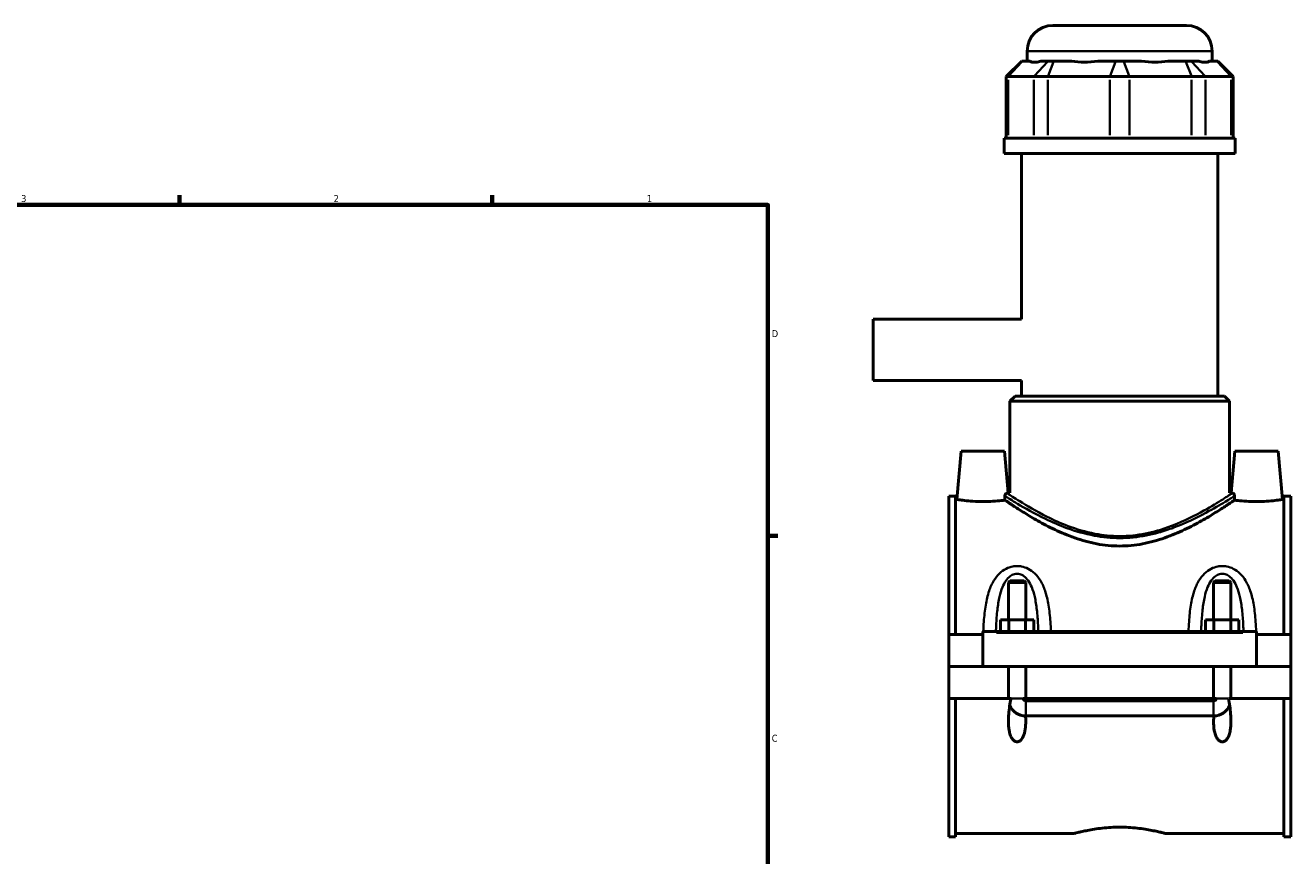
# Model space of a CAD drawing. Header units: inches. Extents: x -0.9 to 47.7, y -1.4 to 47.3.
# Tile 7 of 8: x 23.4 to 40.6, y 12.2 to 23.4. Entities that reach past the tile are written whole.
import ezdxf

# ---------------------------------------------------------------- set-up
doc = ezdxf.new("R2010")
doc.units = ezdxf.units.IN
doc.header["$MEASUREMENT"] = 0
for name, color, linetype, lineweight in [('Border (ANSI)', 7, 'Continuous', 70), ('Visible (ANSI)', 7, 'Continuous', 50), ('Visible Narrow (ANSI)', 7, 'Continuous', 35)]:
    doc.layers.add(name, color=color, linetype=linetype, lineweight=lineweight)
doc.styles.add('Note Text (ANSI)', font='tahoma.ttf')

# ---------------------------------------------------------------- blocks, each defined once
blk = doc.blocks.new('Borders Default Border')
at = {"layer": 'Border (ANSI)'}
for p, q in [((25.5, 21), (25.5, 21.134)), ((29.75, 21), (29.75, 21.134)), ((33.5, 16.5), (33.634, 16.5))]:
    blk.add_line(p, q, dxfattribs=at)
at = {"layer": 'Border (ANSI)', "flags": 128}
blk.add_lwpolyline([(0.5, 1), (0.5, 21), (33.5, 21), (33.5, 1), (0.5, 1)], dxfattribs=at)
at = {"layer": 'Border (ANSI)', "color": 5, "true_color": 0x0000ff, "char_height": 0.0945, "attachment_point": 7, "style": 'Note Text (ANSI)'}
for s, insert in [('3', (23.346, 21.038)), ('2', (27.596, 21.04)), ('1', (31.854, 21.04)), ('D', (33.553, 19.203)), ('C', (33.552, 13.701))]:
    blk.add_mtext(s, dxfattribs=dict(at, insert=insert))

msp = doc.modelspace()

# ---------------------------------------------------------------- linework, layer by layer
at = {"layer": 'Visible (ANSI)'}
for p, q in [((37.375, 23.441), (39.191, 23.441)), ((37.026, 22.953), (37.026, 23.092)), ((39.54, 22.953), (39.54, 23.092)), ((36.95, 22.953), (36.74, 22.744)), ((36.95, 22.953), (36.96, 22.953)), ((37.061, 22.953), (36.96, 22.953)), ((37.31, 22.953), (37.209, 22.953)), ((37.31, 22.953), (37.386, 22.953)), ((37.63, 22.953), (37.386, 22.953)), ((38.23, 22.953), (37.986, 22.953)), ((38.23, 22.953), (38.336, 22.953)), ((38.58, 22.953), (38.336, 22.953)), ((39.18, 22.953), (38.936, 22.953)), ((39.18, 22.953), (39.256, 22.953)), ((39.357, 22.953), (39.256, 22.953)), ((39.606, 22.953), (39.504, 22.953)), ((39.606, 22.953), (39.616, 22.953)), ((39.616, 22.953), (39.826, 22.744)), ((36.767, 22.744), (36.74, 22.744)), ((36.74, 22.744), (36.74, 21.908)), ((36.767, 22.744), (37.116, 22.744)), ((37.305, 22.744), (37.116, 22.744)), ((37.305, 22.744), (38.149, 22.744)), ((38.417, 22.744), (38.149, 22.744)), ((38.417, 22.744), (39.261, 22.744)), ((39.45, 22.744), (39.261, 22.744)), ((39.45, 22.744), (39.799, 22.744)), ((39.826, 22.744), (39.799, 22.744)), ((39.826, 22.744), (39.826, 21.908)), ((39.854, 21.908), (36.712, 21.908)), ((36.712, 21.699), (36.712, 21.908)), ((39.854, 21.699), (39.854, 21.908)), ((39.854, 21.699), (36.712, 21.699)), ((36.947, 19.449), (36.947, 21.699)), ((39.619, 18.4), (39.619, 21.699)), ((34.933, 19.449), (34.933, 18.614)), ((36.947, 19.449), (34.933, 19.449)), ((36.947, 18.614), (34.933, 18.614)), ((36.947, 18.4), (36.947, 18.614)), ((36.86, 18.4), (36.79, 18.33)), ((39.776, 18.33), (36.79, 18.33)), ((36.79, 17.086), (36.79, 18.33)), ((36.86, 18.4), (39.706, 18.4)), ((39.706, 18.4), (39.776, 18.33)), ((39.776, 17.086), (39.776, 18.33)), ((36.128, 17.652), (36.07, 16.995)), ((36.718, 17.652), (36.128, 17.652)), ((36.718, 17.652), (36.768, 17.086)), ((39.848, 17.652), (39.798, 17.086)), ((39.848, 17.652), (40.438, 17.652)), ((40.438, 17.652), (40.496, 16.995)), ((35.958, 17.041), (35.958, 15.162)), ((35.958, 17.041), (36.051, 17.041)), ((36.051, 15.162), (36.051, 17.041)), ((36.768, 17.086), (36.79, 17.086)), ((39.776, 17.086), (39.798, 17.086)), ((40.515, 15.162), (40.515, 17.041)), ((40.515, 17.041), (40.608, 17.041)), ((40.608, 17.041), (40.608, 15.162)), ((36.07, 16.995), (36.051, 16.995)), ((40.515, 16.995), (40.496, 16.995)), ((36.793, 15.891), (36.77, 15.868)), ((36.77, 15.868), (36.77, 15.359)), ((37.006, 15.868), (36.77, 15.868)), ((36.793, 15.891), (36.982, 15.891)), ((36.982, 15.891), (37.006, 15.868)), ((37.006, 15.868), (37.006, 15.359)), ((39.583, 15.891), (39.56, 15.868)), ((39.56, 15.359), (39.56, 15.868)), ((39.796, 15.868), (39.56, 15.868)), ((39.583, 15.891), (39.772, 15.891)), ((39.772, 15.891), (39.796, 15.868)), ((39.796, 15.359), (39.796, 15.868)), ((36.661, 15.201), (36.661, 15.359)), ((36.661, 15.359), (36.774, 15.359)), ((36.774, 15.201), (36.774, 15.359)), ((36.774, 15.359), (37.002, 15.359)), ((37.002, 15.201), (37.002, 15.359)), ((37.002, 15.359), (37.115, 15.359)), ((37.115, 15.201), (37.115, 15.359)), ((39.451, 15.201), (39.451, 15.359)), ((39.451, 15.359), (39.564, 15.359)), ((39.564, 15.201), (39.564, 15.359)), ((39.564, 15.359), (39.792, 15.359)), ((39.792, 15.201), (39.792, 15.359)), ((39.792, 15.359), (39.905, 15.359)), ((39.905, 15.201), (39.905, 15.359)), ((36.423, 15.162), (35.958, 15.162)), ((35.958, 14.727), (35.958, 15.162)), ((36.423, 15.181), (36.423, 15.201)), ((40.143, 15.201), (36.423, 15.201)), ((36.423, 14.727), (36.423, 15.181)), ((40.143, 15.201), (40.143, 15.181)), ((40.143, 15.181), (40.143, 14.727)), ((40.608, 15.162), (40.143, 15.162)), ((40.608, 15.162), (40.608, 14.727)), ((35.958, 14.727), (36.423, 14.727)), ((35.958, 14.289), (35.958, 14.723)), ((36.77, 14.723), (35.958, 14.723)), ((40.143, 14.727), (36.423, 14.727)), ((36.77, 14.727), (36.77, 14.723)), ((36.77, 14.289), (36.77, 14.723)), ((37.006, 14.727), (37.006, 14.723)), ((37.006, 14.723), (37.006, 14.289)), ((39.56, 14.723), (37.006, 14.723)), ((39.56, 14.723), (39.56, 14.727)), ((39.56, 14.289), (39.56, 14.723)), ((39.796, 14.723), (39.796, 14.727)), ((39.796, 14.723), (39.796, 14.289)), ((40.608, 14.723), (39.796, 14.723)), ((40.143, 14.727), (40.608, 14.727)), ((40.608, 14.723), (40.608, 14.289)), ((36.77, 14.289), (35.958, 14.289)), ((35.958, 14.289), (35.958, 12.41)), ((36.051, 12.41), (36.051, 14.289)), ((36.805, 14.289), (36.77, 14.289)), ((37.006, 14.289), (36.971, 14.289)), ((39.56, 14.289), (37.006, 14.289)), ((39.595, 14.289), (39.56, 14.289)), ((39.796, 14.289), (39.761, 14.289)), ((40.608, 14.289), (39.796, 14.289)), ((40.515, 12.41), (40.515, 14.289)), ((40.608, 14.289), (40.608, 12.41)), ((37.006, 14.26), (39.56, 14.26)), ((39.56, 14.055), (37.006, 14.055)), ((35.958, 12.41), (36.051, 12.41)), ((37.666, 12.455), (36.051, 12.455)), ((40.515, 12.455), (38.9, 12.455)), ((40.515, 12.41), (40.608, 12.41))]:
    msp.add_line(p, q, dxfattribs=at)
for centre, radius, start, end in [((37.375, 23.092), 0.349, 90, 180), ((39.191, 23.092), 0.349, 0, 90), ((37.006, 14.289), 0.236, 202.9251, 269.396), ((39.56, 14.289), 0.236, 270.604, 337.0749)]:
    msp.add_arc(centre, radius, start, end, dxfattribs=at)
for major_axis, ratio, start_param, end_param in [((-1.233, -1.233), 0.198912, 0.042463, 0.350237), ((1.045, 1.045), 0.668179, 3.576754, 3.884528), ((-1.045, 1.045), 0.668179, 2.398657, 2.706431), ((-1.233, 1.233), 0.198912, 2.791356, 3.09913)]:
    msp.add_ellipse((38.283, 24.196), major_axis=major_axis, ratio=ratio, start_param=start_param, end_param=end_param, dxfattribs=at)
for points, knots in [([(36.722, 17.044), (36.722, 17.047), (36.722, 17.05), (36.723, 17.057), (36.724, 17.06), (36.727, 17.067), (36.73, 17.071), (36.738, 17.079), (36.744, 17.083), (36.75, 17.083)], [0, 0, 0, 0, 0.0233013, 0.0233013, 0.0549925, 0.0549925, 0.099871, 0.099871, 0.1769512, 0.1769512, 0.1769512, 0.1769512]), ([(36.723, 16.987), (36.722, 17.001), (36.722, 17.015), (36.722, 17.034), (36.722, 17.039), (36.722, 17.044)], [0.9973843, 0.9973843, 0.9973843, 0.9973843, 1.0923356, 1.0923356, 1.1304408, 1.1304408, 1.1304408, 1.1304408]), ([(39.816, 17.083), (39.816, 17.083), (39.816, 17.083), (39.822, 17.082), (39.827, 17.08), (39.835, 17.073), (39.838, 17.068), (39.841, 17.061), (39.842, 17.058), (39.844, 17.053), (39.844, 17.051), (39.844, 17.048), (39.844, 17.046), (39.844, 17.044)], [0, 0, 0, 0, 0.0078564, 0.0078564, 0.1281211, 0.1281211, 0.2351476, 0.2351476, 0.2946876, 0.2946876, 0.3211587, 0.3211587, 0.346083, 0.346083, 0.346083, 0.346083]), ([(39.844, 17.044), (39.844, 17.039), (39.844, 17.034), (39.844, 17.015), (39.843, 17.001), (39.843, 16.987)], [1.0542304, 1.0542304, 1.0542304, 1.0542304, 1.0923356, 1.0923356, 1.1872869, 1.1872869, 1.1872869, 1.1872869]), ([(36.423, 16.967), (36.378, 16.967), (36.331, 16.969), (36.244, 16.974), (36.204, 16.978), (36.142, 16.985), (36.115, 16.988), (36.079, 16.994), (36.07, 16.995), (36.07, 16.995)], [2.714465, 2.714465, 2.714465, 2.714465, 3.054049, 3.054049, 3.393633, 3.393633, 3.732665, 3.732665, 4.071698, 4.071698, 4.071698, 4.071698]), ([(36.723, 16.987), (36.708, 16.985), (36.691, 16.983), (36.642, 16.978), (36.602, 16.974), (36.515, 16.969), (36.468, 16.967), (36.423, 16.967)], [1.835834, 1.835834, 1.835834, 1.835834, 2.0352971, 2.0352971, 2.3748811, 2.3748811, 2.7144651, 2.7144651, 2.7144651, 2.7144651]), ([(38.283, 16.363), (38.179, 16.363), (38.074, 16.373), (37.868, 16.412), (37.767, 16.44), (37.576, 16.507), (37.485, 16.546), (37.317, 16.625), (37.24, 16.666), (37.104, 16.742), (37.04, 16.781), (36.926, 16.852), (36.876, 16.884), (36.795, 16.938), (36.763, 16.96), (36.734, 16.979), (36.728, 16.984), (36.723, 16.987)], [0, 0, 0, 0, 0.791785, 0.791785, 1.58357, 1.58357, 2.375355, 2.375355, 3.16714, 3.16714, 3.948281, 3.948281, 4.729422, 4.729422, 5.510563, 5.510563, 5.820284, 5.820284, 5.820284, 5.820284]), ([(39.843, 16.987), (39.838, 16.984), (39.832, 16.979), (39.803, 16.96), (39.771, 16.938), (39.69, 16.884), (39.64, 16.852), (39.526, 16.781), (39.462, 16.742), (39.326, 16.666), (39.249, 16.625), (39.081, 16.546), (38.99, 16.507), (38.799, 16.44), (38.698, 16.412), (38.492, 16.373), (38.387, 16.363), (38.283, 16.363)], [19.34653, 19.34653, 19.34653, 19.34653, 19.656251, 19.656251, 20.437392, 20.437392, 21.218533, 21.218533, 21.999673, 21.999673, 22.791458, 22.791458, 23.583244, 23.583244, 24.375029, 24.375029, 25.166814, 25.166814, 25.166814, 25.166814]), ([(40.143, 16.967), (40.098, 16.967), (40.051, 16.969), (39.964, 16.974), (39.924, 16.978), (39.875, 16.983), (39.858, 16.985), (39.843, 16.987)], [0, 0, 0, 0, 0.339584, 0.339584, 0.679168, 0.679168, 0.8786311, 0.8786311, 0.8786311, 0.8786311]), ([(40.496, 16.995), (40.496, 16.995), (40.487, 16.994), (40.451, 16.988), (40.424, 16.985), (40.362, 16.978), (40.322, 16.974), (40.235, 16.969), (40.188, 16.967), (40.143, 16.967)], [4.071698, 4.071698, 4.071698, 4.071698, 4.41073, 4.41073, 4.749762, 4.749762, 5.089346, 5.089346, 5.42893, 5.42893, 5.42893, 5.42893]), ([(37.003, 14.055), (37.005, 14.029), (37.006, 14.003), (37.006, 13.945), (37.004, 13.909), (36.994, 13.837), (36.985, 13.802), (36.962, 13.752), (36.947, 13.728), (36.922, 13.711), (36.916, 13.707), (36.902, 13.702), (36.895, 13.701), (36.881, 13.701), (36.874, 13.702), (36.861, 13.707), (36.854, 13.71), (36.837, 13.723), (36.827, 13.734), (36.809, 13.761), (36.801, 13.779), (36.788, 13.816), (36.783, 13.836), (36.772, 13.897), (36.77, 13.94), (36.77, 14.043), (36.776, 14.114), (36.792, 14.22), (36.798, 14.255), (36.805, 14.289)], [1.216385, 1.216385, 1.216385, 1.216385, 1.411813, 1.411813, 1.684395, 1.684395, 1.956976, 1.956976, 2.1465, 2.1465, 2.198734, 2.198734, 2.250969, 2.250969, 2.305685, 2.305685, 2.360402, 2.360402, 2.469836, 2.469836, 2.628263, 2.628263, 2.78669, 2.78669, 3.103544, 3.103544, 3.619741, 3.619741, 3.870793, 3.870793, 3.870793, 3.870793]), ([(36.971, 14.289), (36.972, 14.284), (36.974, 14.28), (36.979, 14.272), (36.982, 14.268), (36.989, 14.264), (36.992, 14.262), (36.999, 14.26), (37.003, 14.26), (37.006, 14.26)], [0.0000698, 0.0000698, 0.0000698, 0.0000698, 0.0369029, 0.0369029, 0.0726601, 0.0726601, 0.1000626, 0.1000626, 0.1267854, 0.1267854, 0.1267854, 0.1267854]), ([(39.761, 14.289), (39.768, 14.255), (39.774, 14.22), (39.79, 14.114), (39.796, 14.043), (39.796, 13.94), (39.794, 13.897), (39.783, 13.836), (39.778, 13.816), (39.765, 13.779), (39.757, 13.761), (39.739, 13.734), (39.729, 13.723), (39.712, 13.71), (39.705, 13.707), (39.692, 13.702), (39.685, 13.701), (39.671, 13.701), (39.664, 13.702), (39.651, 13.707), (39.644, 13.71), (39.627, 13.723), (39.617, 13.734), (39.599, 13.761), (39.591, 13.779), (39.578, 13.816), (39.573, 13.836), (39.562, 13.897), (39.56, 13.94), (39.56, 14.004), (39.561, 14.029), (39.563, 14.055)], [0.645958, 0.645958, 0.645958, 0.645958, 0.89701, 0.89701, 1.413207, 1.413207, 1.730061, 1.730061, 1.888488, 1.888488, 2.046915, 2.046915, 2.156349, 2.156349, 2.211065, 2.211065, 2.265782, 2.265782, 2.320499, 2.320499, 2.375216, 2.375216, 2.48465, 2.48465, 2.643077, 2.643077, 2.801504, 2.801504, 3.118358, 3.118358, 3.315616, 3.315616, 3.315616, 3.315616]), ([(39.56, 14.26), (39.564, 14.26), (39.569, 14.26), (39.577, 14.264), (39.581, 14.266), (39.587, 14.272), (39.589, 14.275), (39.593, 14.281), (39.594, 14.285), (39.595, 14.289)], [0, 0, 0, 0, 0.0338755, 0.0338755, 0.069072, 0.069072, 0.0968973, 0.0968973, 0.1265215, 0.1265215, 0.1265215, 0.1265215]), ([(37.666, 12.455), (37.666, 12.455), (37.669, 12.456), (37.685, 12.461), (37.697, 12.464), (37.729, 12.472), (37.748, 12.477), (37.794, 12.487), (37.819, 12.492), (37.874, 12.503), (37.905, 12.509), (37.972, 12.519), (38.008, 12.524), (38.084, 12.532), (38.124, 12.536), (38.204, 12.54), (38.244, 12.541), (38.283, 12.541)], [7.126599, 7.126599, 7.126599, 7.126599, 7.423511, 7.423511, 7.720423, 7.720423, 8.017335, 8.017335, 8.314248, 8.314248, 8.611219, 8.611219, 8.90819, 8.90819, 9.205161, 9.205161, 9.502132, 9.502132, 9.502132, 9.502132]), ([(38.283, 12.541), (38.322, 12.541), (38.362, 12.54), (38.442, 12.536), (38.482, 12.532), (38.558, 12.524), (38.594, 12.519), (38.661, 12.509), (38.692, 12.503), (38.747, 12.492), (38.772, 12.487), (38.818, 12.477), (38.837, 12.472), (38.869, 12.464), (38.881, 12.461), (38.897, 12.456), (38.9, 12.455), (38.9, 12.455)], [0, 0, 0, 0, 0.296971, 0.296971, 0.593942, 0.593942, 0.890913, 0.890913, 1.187884, 1.187884, 1.484796, 1.484796, 1.781708, 1.781708, 2.078621, 2.078621, 2.375533, 2.375533, 2.375533, 2.375533])]:
    msp.add_open_spline(points, degree=3, knots=knots, dxfattribs=at)
for points in [[(36.768, 17.086), (36.768, 17.086), (36.762, 17.085), (36.75, 17.083)], [(39.816, 17.083), (39.804, 17.085), (39.798, 17.086), (39.798, 17.086)], [(37.006, 14.055), (37.005, 14.055), (37.004, 14.055), (37.003, 14.055)], [(39.563, 14.055), (39.562, 14.055), (39.561, 14.055), (39.56, 14.055)]]:
    msp.add_open_spline(points, degree=3, dxfattribs=at)
at = {"layer": 'Visible Narrow (ANSI)'}
for p, q in [((39.525, 23.092), (37.041, 23.092)), ((36.951, 22.943), (36.777, 22.754)), ((37.3, 22.943), (37.126, 22.754)), ((37.382, 22.943), (37.309, 22.754)), ((38.226, 22.943), (38.153, 22.754)), ((38.34, 22.943), (38.413, 22.754)), ((39.184, 22.943), (39.257, 22.754)), ((39.266, 22.943), (39.44, 22.754)), ((39.615, 22.943), (39.789, 22.754)), ((36.767, 21.95), (36.767, 22.702)), ((37.116, 22.702), (37.116, 21.95)), ((37.305, 21.95), (37.305, 22.702)), ((38.149, 22.702), (38.149, 21.95)), ((38.417, 21.95), (38.417, 22.702)), ((39.261, 22.702), (39.261, 21.95)), ((39.45, 21.95), (39.45, 22.702)), ((39.799, 22.702), (39.799, 21.95)), ((36.609, 15.181), (39.957, 15.181)), ((36.811, 14.289), (36.964, 14.289)), ((39.754, 14.289), (39.601, 14.289)), ((37.006, 14.059), (37.006, 14.25)), ((39.56, 14.059), (39.56, 14.25))]:
    msp.add_line(p, q, dxfattribs=at)
for points, knots in [([(36.722, 17.044), (36.725, 17.043), (36.728, 17.04), (36.76, 17.02), (36.815, 16.984), (36.99, 16.88), (37.12, 16.805), (37.363, 16.688), (37.461, 16.645), (37.682, 16.564), (37.807, 16.528), (38.051, 16.483), (38.167, 16.471), (38.283, 16.471), (38.344, 16.471), (38.405, 16.474), (38.584, 16.492), (38.7, 16.515), (38.881, 16.565), (38.95, 16.588), (39.183, 16.674), (39.33, 16.747), (39.559, 16.87), (39.648, 16.922), (39.781, 17.004), (39.825, 17.032), (39.844, 17.044)], [-31.269648, -31.269648, -31.269648, -31.269648, -31.087263, -31.087263, -29.791632, -29.791632, -28.190525, -28.190525, -27.263309, -27.263309, -26.239027, -26.239027, -25.373097, -25.373097, -25.373097, -24.918804, -24.918804, -24.023515, -24.023515, -23.435366, -23.435366, -21.958058, -21.958058, -20.705916, -20.705916, -19.4765, -19.4765, -19.4765, -19.4765]), ([(39.816, 17.083), (39.814, 17.082), (39.812, 17.081), (39.792, 17.068), (39.748, 17.038), (39.618, 16.955), (39.531, 16.902), (39.307, 16.777), (39.163, 16.704), (38.935, 16.616), (38.868, 16.593), (38.69, 16.542), (38.577, 16.519), (38.402, 16.501), (38.343, 16.497), (38.283, 16.497), (38.169, 16.497), (38.056, 16.509), (37.818, 16.555), (37.695, 16.592), (37.479, 16.674), (37.383, 16.717), (37.145, 16.836), (37.019, 16.912), (36.848, 17.018), (36.793, 17.055), (36.759, 17.078), (36.753, 17.081), (36.75, 17.083)], [19.30395, 19.30395, 19.30395, 19.30395, 19.463524, 19.463524, 20.705916, 20.705916, 21.958058, 21.958058, 23.435366, 23.435366, 24.023515, 24.023515, 24.918804, 24.918804, 25.373097, 25.373097, 25.373097, 26.239027, 26.239027, 27.263309, 27.263309, 28.190525, 28.190525, 29.791632, 29.791632, 31.087263, 31.087263, 31.442198, 31.442198, 31.442198, 31.442198]), ([(37.348, 15.201), (37.346, 15.246), (37.344, 15.29), (37.335, 15.411), (37.328, 15.487), (37.304, 15.627), (37.289, 15.691), (37.252, 15.802), (37.231, 15.849), (37.184, 15.928), (37.158, 15.961), (37.102, 16.015), (37.071, 16.038), (37.01, 16.069), (36.979, 16.079), (36.928, 16.089), (36.908, 16.091), (36.888, 16.091), (36.868, 16.091), (36.848, 16.089), (36.797, 16.079), (36.766, 16.069), (36.705, 16.038), (36.674, 16.015), (36.618, 15.961), (36.592, 15.928), (36.545, 15.849), (36.524, 15.802), (36.486, 15.691), (36.472, 15.627), (36.448, 15.487), (36.441, 15.411), (36.432, 15.29), (36.43, 15.246), (36.428, 15.201)], [-6.123747, -6.123747, -6.123747, -6.123747, -5.803205, -5.803205, -5.236827, -5.236827, -4.730334, -4.730334, -4.319781, -4.319781, -3.986285, -3.986285, -3.688958, -3.688958, -3.443956, -3.443956, -3.29083, -3.29083, -3.29083, -3.137703, -3.137703, -2.892701, -2.892701, -2.595374, -2.595374, -2.261878, -2.261878, -1.851325, -1.851325, -1.344832, -1.344832, -0.778454, -0.778454, -0.457912, -0.457912, -0.457912, -0.457912]), ([(40.138, 15.201), (40.136, 15.246), (40.134, 15.29), (40.125, 15.411), (40.118, 15.487), (40.094, 15.627), (40.079, 15.691), (40.042, 15.802), (40.021, 15.849), (39.974, 15.928), (39.948, 15.961), (39.892, 16.015), (39.861, 16.038), (39.8, 16.069), (39.769, 16.079), (39.718, 16.089), (39.698, 16.091), (39.678, 16.091), (39.658, 16.091), (39.638, 16.089), (39.587, 16.079), (39.556, 16.069), (39.495, 16.038), (39.464, 16.015), (39.408, 15.961), (39.382, 15.928), (39.335, 15.849), (39.314, 15.802), (39.276, 15.691), (39.262, 15.627), (39.238, 15.487), (39.231, 15.411), (39.222, 15.29), (39.22, 15.246), (39.218, 15.201)], [-6.124078, -6.124078, -6.124078, -6.124078, -5.803522, -5.803522, -5.237133, -5.237133, -4.730668, -4.730668, -4.320117, -4.320117, -3.986616, -3.986616, -3.689289, -3.689289, -3.444287, -3.444287, -3.291161, -3.291161, -3.291161, -3.138034, -3.138034, -2.893032, -2.893032, -2.595705, -2.595705, -2.262204, -2.262204, -1.851653, -1.851653, -1.345189, -1.345189, -0.7788, -0.7788, -0.458243, -0.458243, -0.458243, -0.458243]), ([(36.6, 15.201), (36.601, 15.23), (36.602, 15.258), (36.607, 15.358), (36.612, 15.429), (36.626, 15.558), (36.636, 15.617), (36.659, 15.719), (36.672, 15.763), (36.702, 15.836), (36.718, 15.866), (36.754, 15.916), (36.773, 15.937), (36.812, 15.965), (36.831, 15.975), (36.863, 15.984), (36.875, 15.986), (36.888, 15.986), (36.901, 15.986), (36.913, 15.984), (36.945, 15.975), (36.964, 15.965), (37.003, 15.937), (37.022, 15.916), (37.058, 15.866), (37.074, 15.836), (37.104, 15.763), (37.117, 15.719), (37.14, 15.617), (37.149, 15.558), (37.164, 15.429), (37.169, 15.358), (37.174, 15.258), (37.175, 15.23), (37.176, 15.201)], [0.553334, 0.553334, 0.553334, 0.553334, 0.778454, 0.778454, 1.344832, 1.344832, 1.851325, 1.851325, 2.261878, 2.261878, 2.595374, 2.595374, 2.892701, 2.892701, 3.137703, 3.137703, 3.29083, 3.29083, 3.29083, 3.443956, 3.443956, 3.688958, 3.688958, 3.986285, 3.986285, 4.319781, 4.319781, 4.730334, 4.730334, 5.236827, 5.236827, 5.803205, 5.803205, 6.028325, 6.028325, 6.028325, 6.028325]), ([(39.39, 15.201), (39.391, 15.23), (39.392, 15.258), (39.397, 15.358), (39.402, 15.429), (39.416, 15.558), (39.426, 15.617), (39.449, 15.719), (39.462, 15.763), (39.492, 15.836), (39.508, 15.866), (39.544, 15.916), (39.563, 15.937), (39.602, 15.965), (39.621, 15.975), (39.653, 15.984), (39.665, 15.986), (39.678, 15.986), (39.691, 15.986), (39.703, 15.984), (39.735, 15.975), (39.754, 15.965), (39.793, 15.937), (39.812, 15.916), (39.848, 15.866), (39.864, 15.836), (39.894, 15.763), (39.907, 15.719), (39.93, 15.617), (39.939, 15.558), (39.954, 15.429), (39.959, 15.358), (39.964, 15.258), (39.965, 15.23), (39.966, 15.201)], [0.553665, 0.553665, 0.553665, 0.553665, 0.7788, 0.7788, 1.345189, 1.345189, 1.851653, 1.851653, 2.262204, 2.262204, 2.595705, 2.595705, 2.893032, 2.893032, 3.138034, 3.138034, 3.291161, 3.291161, 3.291161, 3.444287, 3.444287, 3.689289, 3.689289, 3.986616, 3.986616, 4.320117, 4.320117, 4.730668, 4.730668, 5.237133, 5.237133, 5.803522, 5.803522, 6.028656, 6.028656, 6.028656, 6.028656])]:
    msp.add_open_spline(points, degree=3, knots=knots, dxfattribs=at)

# ---------------------------------------------------------------- block references
msp.add_blockref('Borders Default Border', (0, 0))

doc.saveas('drawing.dxf')
